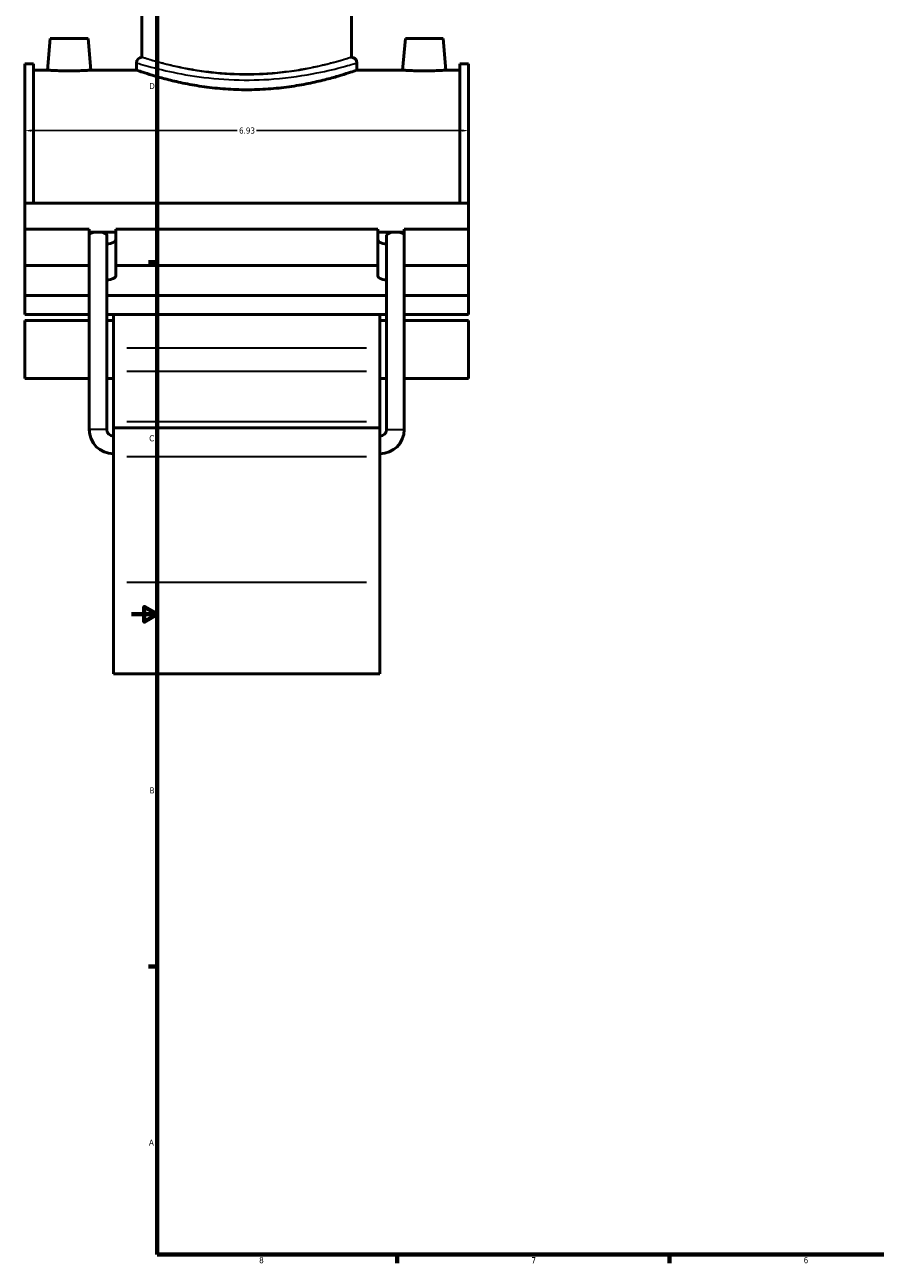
# Model space of a CAD drawing. Header units: inches. Extents: x -1.6 to 50.3, y -2 to 48.9.
# Tile 1 of 8: x -1.6 to 11.7, y 0.9 to 20.2. Entities that reach past the tile are written whole.
import ezdxf

# ---------------------------------------------------------------- set-up
doc = ezdxf.new("R2010")
doc.units = ezdxf.units.IN
doc.header["$MEASUREMENT"] = 0
for name, color, linetype, lineweight in [('Border (ANSI)', 7, 'Continuous', 70), ('Dimension (ANSI)', 7, 'Continuous', 25), ('Visible (ANSI)', 7, 'Continuous', 50), ('Visible Narrow (ANSI)', 7, 'Continuous', 35)]:
    doc.layers.add(name, color=color, linetype=linetype, lineweight=lineweight)
doc.styles.add('Note Text (ANSI)', font='tahoma.ttf')
doc.dimstyles.new('Default (ANSI)', dxfattribs={"dimtxt": 0.094488, "dimasz": 0.098425, "dimexe": 0.125, "dimexo": 0.0625, "dimgap": 0.031496, "dimtad": 0, "dimtih": 1, "dimtoh": 1, "dimrnd": 1e-08, "dimzin": 4, "dimdsep": 46, "dimtxsty": 'Note Text (ANSI)', "dimcen": 0.09, "dimdle": 0.393701, "dimclrd": 256, "dimclre": 256, "dimclrt": 5, "dimadec": 0, "dimazin": 1, "dimtfac": 1, "dimtofl": 0, "dimtmove": 0, "dimatfit": 3, "dimfxl": 1, "dimtolj": 1, "dimtzin": 4, "dimlwd": -1, "dimlwe": -1, "dimarcsym": 0})

# ---------------------------------------------------------------- blocks, each defined once
blk = doc.blocks.new('Borders Default Border')
at = {"layer": 'Border (ANSI)'}
for p, q in [((0.5, 16.5), (0.366, 16.5)), ((0.5, 5.5), (0.366, 5.5)), ((4.25, 1), (4.25, 0.866)), ((8.5, 1), (8.5, 0.866))]:
    blk.add_line(p, q, dxfattribs=at)
at = {"layer": 'Border (ANSI)', "flags": 128}
for points in [[(0.5, 1), (0.5, 21), (33.5, 21), (33.5, 1), (0.5, 1)], [(0.1, 11), (0.5, 11), (0.3, 11.115), (0.3, 10.885), (0.5, 11)]]:
    blk.add_lwpolyline(points, dxfattribs=at)
at = {"layer": 'Border (ANSI)', "color": 5, "true_color": 0x0000ff, "char_height": 0.0945, "attachment_point": 7, "style": 'Note Text (ANSI)'}
for s, insert in [('D', (0.378, 19.203)), ('C', (0.378, 13.701)), ('B', (0.384, 8.203)), ('A', (0.373, 2.703)), ('8', (2.094, 0.863)), ('7', (6.346, 0.866)), ('6', (10.595, 0.864))]:
    blk.add_mtext(s, dxfattribs=dict(at, insert=insert))
blk = doc.blocks.new('*D7')
at = {"layer": 'Defpoints', "color": 0, "transparency": 16777216}
for p in [(5.364, 18.554), (-1.566, 18.165), (5.364, 18.165)]:
    blk.add_point(p, dxfattribs=at)
at = {"layer": 'Dimension (ANSI)', "transparency": 16777216}
for p, q in [((-1.467, 18.554), (1.748, 18.554)), ((5.266, 18.554), (2.051, 18.554))]:
    blk.add_line(p, q, dxfattribs=at)
for points in [[(-1.467, 18.571), (-1.467, 18.538), (-1.566, 18.554)], [(5.266, 18.571), (5.266, 18.538), (5.364, 18.554)]]:
    blk.add_solid(points, dxfattribs=at)
at = {"layer": 'Dimension (ANSI)', "color": 5, "transparency": 16777216, "insert": (1.78, 18.603), "char_height": 0.0945, "attachment_point": 1, "style": 'Note Text (ANSI)'}
blk.add_mtext('\\A1;6.93', dxfattribs=at)

msp = doc.modelspace()

# ---------------------------------------------------------------- linework, layer by layer
at = {"layer": 'Visible (ANSI)'}
for p, q in [((0.263, 19.699), (0.263, 20.662)), ((3.535, 19.699), (3.535, 20.662)), ((-1.168, 19.991), (-1.211, 19.499)), ((-1.168, 19.991), (-0.577, 19.991)), ((-0.577, 19.991), (-0.534, 19.499)), ((4.376, 19.991), (4.333, 19.499)), ((4.967, 19.991), (4.376, 19.991)), ((4.967, 19.991), (5.01, 19.499)), ((-1.566, 17.421), (-1.566, 19.599)), ((-1.427, 19.599), (-1.566, 19.599)), ((-1.427, 19.599), (-1.427, 17.421)), ((0.177, 19.613), (0.177, 19.499)), ((3.621, 19.613), (3.621, 19.499)), ((5.226, 19.599), (5.226, 17.421)), ((5.364, 19.599), (5.226, 19.599)), ((5.364, 17.421), (5.364, 19.599)), ((-1.427, 19.499), (-1.211, 19.499)), ((-0.534, 19.499), (0.177, 19.499)), ((3.621, 19.499), (4.333, 19.499)), ((5.01, 19.499), (5.226, 19.499)), ((-1.566, 17.421), (5.364, 17.421)), ((-1.566, 17.015), (-1.566, 17.421)), ((5.364, 17.015), (5.364, 17.421)), ((-1.566, 17.015), (-0.56, 17.015)), ((-1.566, 16.449), (-1.566, 17.015)), ((-0.56, 16.449), (-0.56, 17.015)), ((-0.56, 16.968), (-0.461, 16.968)), ((-0.384, 16.968), (-0.146, 16.968)), ((-0.284, 13.887), (-0.284, 16.92)), ((-0.146, 17.015), (-0.146, 16.449)), ((-0.146, 17.015), (3.945, 17.015)), ((3.945, 16.449), (3.945, 17.015)), ((3.945, 16.968), (4.183, 16.968)), ((4.083, 13.887), (4.083, 16.92)), ((4.259, 16.968), (4.358, 16.968)), ((4.358, 17.015), (4.358, 16.449)), ((4.358, 17.015), (5.364, 17.015)), ((5.364, 16.449), (5.364, 17.015)), ((-1.566, 16.449), (-0.56, 16.449)), ((-1.566, 15.978), (-1.566, 16.449)), ((-0.56, 16.284), (-0.56, 16.449)), ((-0.146, 16.449), (-0.146, 16.284)), ((-0.146, 16.449), (3.945, 16.449)), ((3.945, 16.284), (3.945, 16.449)), ((4.358, 16.449), (4.358, 16.284)), ((4.358, 16.449), (5.364, 16.449)), ((5.364, 16.449), (5.364, 15.978)), ((-0.56, 13.887), (-0.56, 16.279)), ((4.359, 13.887), (4.359, 16.279)), ((-0.56, 15.978), (-1.566, 15.978)), ((-1.566, 15.978), (-1.566, 15.683)), ((4.083, 15.978), (-0.284, 15.978)), ((5.364, 15.978), (4.359, 15.978)), ((5.364, 15.683), (5.364, 15.978)), ((-1.566, 15.683), (-0.56, 15.683)), ((-0.284, 15.683), (4.083, 15.683)), ((-0.18, 15.683), (-0.18, 15.156)), ((3.978, 15.156), (3.978, 15.683)), ((4.359, 15.683), (5.364, 15.683)), ((-1.566, 15.591), (-1.566, 14.684)), ((-1.566, 15.591), (-0.56, 15.591)), ((-0.284, 15.591), (-0.18, 15.591)), ((3.978, 15.591), (4.083, 15.591)), ((4.359, 15.591), (5.364, 15.591)), ((5.364, 14.684), (5.364, 15.591)), ((-0.18, 15.156), (-0.18, 14.798)), ((3.978, 14.798), (3.978, 15.156)), ((-0.18, 14.009), (-0.18, 14.798)), ((3.978, 14.798), (3.978, 14.009)), ((-1.566, 14.684), (-0.56, 14.684)), ((-0.284, 14.684), (-0.18, 14.684)), ((3.978, 14.684), (4.083, 14.684)), ((4.359, 14.684), (5.364, 14.684)), ((-0.18, 13.911), (-0.18, 14.009)), ((3.978, 14.009), (3.978, 13.911)), ((-0.18, 13.911), (-0.18, 13.463)), ((-0.18, 13.911), (3.978, 13.911)), ((3.978, 13.463), (3.978, 13.911)), ((-0.18, 11.502), (-0.18, 13.463)), ((3.978, 13.463), (3.978, 11.502)), ((-0.18, 11.502), (-0.18, 10.071)), ((3.978, 10.071), (3.978, 11.502)), ((-0.18, 10.071), (3.978, 10.071))]:
    msp.add_line(p, q, dxfattribs=at)
for centre, radius, start, end in [((0.263, 19.613), 0.0861, 90, 180), ((3.535, 19.613), 0.0861, 0, 90), ((-0.18, 13.887), 0.38, 180, 270), ((-0.18, 13.887), 0.105, 180, 270), ((3.978, 13.887), 0.38, 270, 0), ((3.978, 13.887), 0.105, 270, 0)]:
    msp.add_arc(centre, radius, start, end, dxfattribs=at)
for centre, major_axis, ratio, start_param, end_param in [((-0.422, 16.92), (0.138, 0), 0.36397, 1.853028, 3.063663), ((-0.422, 16.92), (0.138, 0), 0.36397, 1.288564, 1.853028), ((-0.422, 16.92), (0.138, 0), 0.36397, 0, 1.288564), ((-0.353, 16.85), (0.207, 0), 0.34202, 5.050081, 6.283185), ((4.152, 16.85), (-0.207, 0), 0.34202, 0, 1.233105), ((4.221, 16.92), (0.138, 0), 0.36397, 1.853028, 3.141593), ((4.221, 16.92), (0.138, 0), 0.36397, 1.288564, 1.853028), ((4.221, 16.92), (0.138, 0), 0.36397, 0.07793, 1.288564), ((-0.353, 16.284), (-0.207, 0), 0.34202, 0, 0.018727), ((-0.422, 16.279), (0.138, 0), 0.36397, 3.060355, 3.141593), ((-0.353, 16.284), (0.207, 0), 0.34202, 5.050081, 6.283185), ((4.152, 16.284), (-0.207, 0), 0.34202, 0, 1.233105), ((4.152, 16.284), (0.207, 0), 0.34202, 6.264459, 6.283185), ((4.221, 16.279), (0.138, 0), 0.36397, 0, 0.081238)]:
    msp.add_ellipse(centre, major_axis=major_axis, ratio=ratio, start_param=start_param, end_param=end_param, dxfattribs=at)
for points, knots in [([(-0.534, 19.499), (-0.534, 19.499), (-0.543, 19.499), (-0.577, 19.496), (-0.603, 19.495), (-0.663, 19.492), (-0.701, 19.49), (-0.785, 19.488), (-0.83, 19.488), (-0.915, 19.488), (-0.961, 19.488), (-1.044, 19.49), (-1.082, 19.492), (-1.142, 19.495), (-1.168, 19.496), (-1.203, 19.499), (-1.211, 19.499), (-1.211, 19.499)], [1.297254, 1.297254, 1.297254, 1.297254, 1.621457, 1.621457, 1.94566, 1.94566, 2.270085, 2.270085, 2.594509, 2.594509, 2.918933, 2.918933, 3.243357, 3.243357, 3.56756, 3.56756, 3.891763, 3.891763, 3.891763, 3.891763]), ([(3.621, 19.499), (3.621, 19.499), (3.611, 19.496), (3.567, 19.481), (3.533, 19.469), (3.445, 19.441), (3.39, 19.424), (3.264, 19.387), (3.193, 19.368), (3.041, 19.329), (2.955, 19.309), (2.768, 19.272), (2.667, 19.254), (2.455, 19.225), (2.344, 19.213), (2.121, 19.197), (2.008, 19.193), (1.79, 19.193), (1.678, 19.197), (1.454, 19.213), (1.344, 19.225), (1.132, 19.254), (1.031, 19.272), (0.843, 19.309), (0.758, 19.329), (0.606, 19.368), (0.534, 19.387), (0.408, 19.424), (0.353, 19.441), (0.265, 19.469), (0.232, 19.481), (0.188, 19.496), (0.177, 19.499), (0.177, 19.499)], [6.649986, 6.649986, 6.649986, 6.649986, 7.481012, 7.481012, 8.312038, 8.312038, 9.143063, 9.143063, 9.974089, 9.974089, 10.80556, 10.80556, 11.637031, 11.637031, 12.468502, 12.468502, 13.299972, 13.299972, 14.131443, 14.131443, 14.962914, 14.962914, 15.794385, 15.794385, 16.625856, 16.625856, 17.456882, 17.456882, 18.287907, 18.287907, 19.118933, 19.118933, 19.949959, 19.949959, 19.949959, 19.949959]), ([(5.01, 19.499), (5.01, 19.499), (5.001, 19.499), (4.967, 19.496), (4.941, 19.495), (4.881, 19.492), (4.843, 19.49), (4.759, 19.488), (4.714, 19.488), (4.671, 19.488), (4.629, 19.488), (4.583, 19.488), (4.5, 19.49), (4.462, 19.492), (4.402, 19.495), (4.376, 19.496), (4.341, 19.499), (4.333, 19.499), (4.333, 19.499)], [3.891763, 3.891763, 3.891763, 3.891763, 4.215966, 4.215966, 4.540169, 4.540169, 4.864594, 4.864594, 5.189018, 5.189018, 5.189018, 5.513442, 5.513442, 5.837866, 5.837866, 6.162069, 6.162069, 6.486272, 6.486272, 6.486272, 6.486272])]:
    msp.add_open_spline(points, degree=3, knots=knots, dxfattribs=at)
for points in [[(-0.56, 16.283), (-0.56, 16.287), (-0.56, 16.291), (-0.56, 16.295)], [(4.358, 16.295), (4.358, 16.291), (4.358, 16.287), (4.358, 16.283)]]:
    msp.add_open_spline(points, degree=3, dxfattribs=at)
at = {"layer": 'Visible Narrow (ANSI)'}
for p, q in [((3.77, 15.156), (0.028, 15.156)), ((0.028, 14.798), (3.77, 14.798)), ((0.028, 14.009), (3.77, 14.009)), ((-0.286, 13.887), (-0.558, 13.887)), ((4.085, 13.887), (4.357, 13.887)), ((0.028, 13.463), (3.77, 13.463)), ((0.028, 11.502), (3.77, 11.502))]:
    msp.add_line(p, q, dxfattribs=at)
for points, knots in [([(0.177, 19.613), (0.177, 19.613), (0.191, 19.609), (0.278, 19.583), (0.405, 19.545), (0.723, 19.47), (0.894, 19.434), (1.276, 19.377), (1.487, 19.355), (1.91, 19.34), (2.12, 19.345), (2.569, 19.38), (2.801, 19.416), (3.161, 19.488), (3.3, 19.522), (3.505, 19.578), (3.573, 19.598), (3.615, 19.611), (3.621, 19.613), (3.621, 19.613)], [-33.226194, -33.226194, -33.226194, -33.226194, -32.31167, -32.31167, -30.266343, -30.266343, -28.655798, -28.655798, -27.060131, -27.060131, -25.539904, -25.539904, -23.663197, -23.663197, -22.076117, -22.076117, -20.546214, -20.546214, -19.935715, -19.935715, -19.935715, -19.935715]), ([(3.535, 19.699), (3.535, 19.699), (3.53, 19.697), (3.489, 19.684), (3.425, 19.663), (3.23, 19.607), (3.098, 19.572), (2.756, 19.498), (2.535, 19.462), (2.109, 19.426), (1.909, 19.421), (1.508, 19.437), (1.307, 19.459), (0.944, 19.517), (0.781, 19.553), (0.48, 19.63), (0.359, 19.668), (0.276, 19.695), (0.264, 19.699), (0.263, 19.699)], [19.935715, 19.935715, 19.935715, 19.935715, 20.546214, 20.546214, 22.076117, 22.076117, 23.663197, 23.663197, 25.539904, 25.539904, 27.060131, 27.060131, 28.655798, 28.655798, 30.266343, 30.266343, 32.31167, 32.31167, 33.226194, 33.226194, 33.226194, 33.226194]), ([(3.535, 19.699), (3.535, 19.699), (3.525, 19.696), (3.484, 19.683), (3.452, 19.673), (3.368, 19.649), (3.316, 19.634), (3.196, 19.602), (3.128, 19.585), (2.984, 19.552), (2.902, 19.535), (2.724, 19.502), (2.628, 19.487), (2.427, 19.462), (2.322, 19.451), (2.11, 19.438), (2.003, 19.435), (1.796, 19.435), (1.689, 19.438), (1.477, 19.451), (1.372, 19.462), (1.171, 19.487), (1.074, 19.502), (0.896, 19.535), (0.815, 19.552), (0.67, 19.585), (0.602, 19.602), (0.483, 19.634), (0.431, 19.649), (0.347, 19.673), (0.315, 19.683), (0.273, 19.696), (0.263, 19.699), (0.263, 19.699)], [6.307642, 6.307642, 6.307642, 6.307642, 7.095953, 7.095953, 7.884264, 7.884264, 8.672575, 8.672575, 9.460886, 9.460886, 10.249485, 10.249485, 11.038085, 11.038085, 11.826684, 11.826684, 12.615283, 12.615283, 13.403882, 13.403882, 14.192482, 14.192482, 14.981081, 14.981081, 15.76968, 15.76968, 16.557991, 16.557991, 17.346303, 17.346303, 18.134614, 18.134614, 18.922925, 18.922925, 18.922925, 18.922925])]:
    msp.add_open_spline(points, degree=3, knots=knots, dxfattribs=at)

# ---------------------------------------------------------------- block references
msp.add_blockref('Borders Default Border', (0, 0))

# ---------------------------------------------------------------- dimensions: what is measured, and where the dimension line sits
at = {"layer": 'Dimension (ANSI)'}
dim = msp.add_linear_dim(base=(5.364, 18.554), p1=(-1.566, 18.165), p2=(5.364, 18.165), angle=180, dimstyle='Default (ANSI)', override={"dimgap": 0.031496, "dimtih": 0, "dimtoh": 0, "dimdec": 2, "dimse1": 1, "dimse2": 1, "dimtol": 0, "dimlim": 0, "dimtp": 0, "dimtm": 0, "dimtdec": 2, "dimatfit": 1}, dxfattribs=at)
dim.commit()
dim.dimension.update_dxf_attribs({"geometry": '*D7', "text_midpoint": (1.899, 18.554), "dimtype": 160})

doc.saveas('drawing.dxf')
